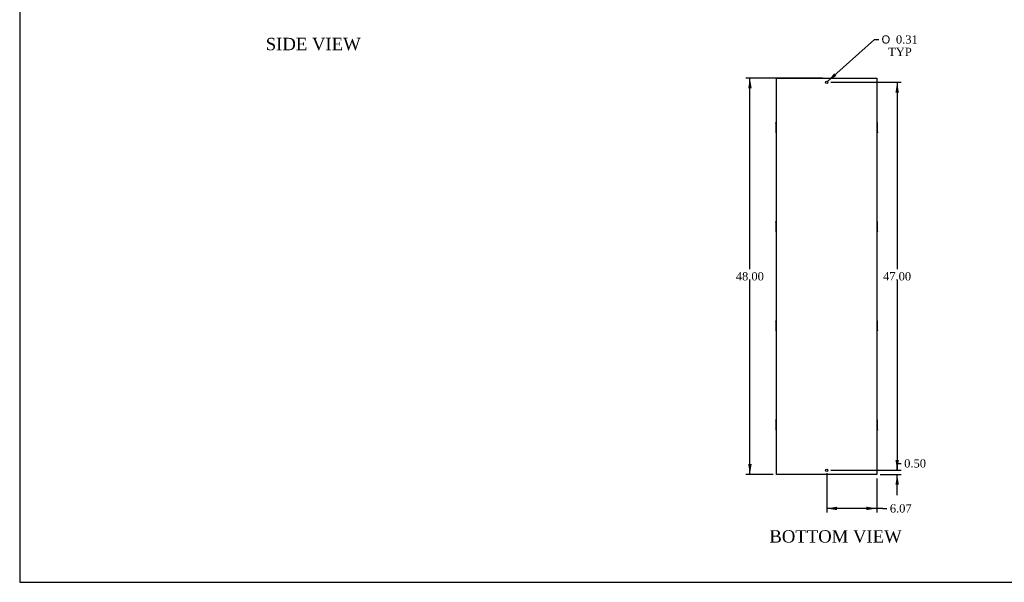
# Model space of a CAD drawing. Header units: inches. Extents: x 1 to 240, y -1 to 159.
# Tile 1 of 11: x 1 to 120, y 0 to 69. Entities that reach past the tile are written whole.
import ezdxf
from ezdxf.enums import TextEntityAlignment as Align

# ---------------------------------------------------------------- set-up
doc = ezdxf.new("R2010")
doc.units = ezdxf.units.IN
doc.header["$MEASUREMENT"] = 0
doc.layers.add('COM70725-4', color=7, linetype='Continuous')
doc.layers.add('Default', color=7, linetype='Continuous')
doc.styles.add('SEACAD_Solid_Edge_ANSI1_Symbols', font='txt')
doc.styles.add('SEACAD_Times_New_Roman', font='times.ttf')
doc.dimstyles.new('HAMMOND_(STH_-_240x160)', dxfattribs={"dimtxt": 1, "dimasz": 1.25, "dimexe": 0.5, "dimexo": 0.5, "dimgap": 0.25, "dimtad": 0, "dimtih": 1, "dimtoh": 1, "dimzin": 0, "dimdsep": 46, "dimtxsty": 'SEACAD_Times_New_Roman', "dimblk1": '_SE_FILLED', "dimblk2": '_SE_FILLED', "dimsah": 1, "dimcen": 0.5, "dimadec": 0, "dimazin": 0, "dimtfac": 0.8, "dimtofl": 0, "dimtmove": 0, "dimatfit": 3, "dimfxl": 1, "dimtolj": 1, "dimtzin": 0, "dimarcsym": 0})

# ---------------------------------------------------------------- blocks, each defined once
blk = doc.blocks.new('SE2')
at = {"layer": 'COM70725-4', "color": 7, "linetype": 'Continuous'}
for p, q in [((92.66, 61.47), (92.77, 61.47)), ((92.66, 13.47), (92.66, 61.47)), ((92.77, 61.47), (104.7, 61.47)), ((104.7, 61.47), (104.81, 61.47)), ((104.81, 61.47), (104.81, 13.47)), ((92.59, 56.03), (92.59, 56.09)), ((92.66, 56.09), (92.59, 56.09)), ((104.88, 56.09), (104.81, 56.09)), ((104.88, 56.03), (104.88, 56.09)), ((92.59, 56.03), (92.66, 56.03)), ((92.59, 56.03), (92.59, 55.87)), ((92.59, 55.87), (92.66, 55.87)), ((92.59, 55.87), (92.59, 55.87)), ((92.59, 55.87), (92.66, 55.87)), ((92.59, 55.87), (92.59, 55.53)), ((92.59, 55.53), (92.66, 55.53)), ((92.59, 55.53), (92.59, 55.41)), ((92.59, 55.41), (92.66, 55.41)), ((92.59, 55.41), (92.59, 55.08)), ((92.59, 55.08), (92.66, 55.08)), ((92.59, 55.08), (92.59, 55.07)), ((92.59, 55.07), (92.66, 55.07)), ((92.59, 55.07), (92.59, 54.91)), ((92.59, 54.91), (92.66, 54.91)), ((92.59, 54.91), (92.59, 54.85)), ((104.88, 56.03), (104.81, 56.03)), ((104.88, 55.87), (104.81, 55.87)), ((104.88, 55.87), (104.81, 55.87)), ((104.88, 55.53), (104.81, 55.53)), ((104.88, 55.41), (104.81, 55.41)), ((104.88, 55.08), (104.81, 55.08)), ((104.88, 55.07), (104.81, 55.07)), ((104.88, 54.91), (104.81, 54.91)), ((104.88, 55.87), (104.88, 56.03)), ((104.88, 55.53), (104.88, 55.87)), ((104.88, 55.87), (104.88, 55.87)), ((104.88, 55.41), (104.88, 55.53)), ((104.88, 55.08), (104.88, 55.41)), ((104.88, 55.07), (104.88, 55.08)), ((104.88, 54.91), (104.88, 55.07)), ((104.88, 54.91), (104.88, 54.85)), ((92.59, 54.85), (92.66, 54.85)), ((104.81, 54.85), (104.88, 54.85)), ((92.59, 44.03), (92.59, 44.09)), ((92.66, 44.09), (92.59, 44.09)), ((92.59, 44.03), (92.66, 44.03)), ((92.59, 44.03), (92.59, 43.87)), ((92.59, 43.87), (92.66, 43.87)), ((92.59, 43.87), (92.59, 43.87)), ((92.59, 43.87), (92.66, 43.87)), ((92.59, 43.87), (92.59, 43.53)), ((92.59, 43.53), (92.66, 43.53)), ((92.59, 43.53), (92.59, 43.41)), ((92.59, 43.41), (92.66, 43.41)), ((92.59, 43.41), (92.59, 43.08)), ((92.59, 43.08), (92.66, 43.08)), ((92.59, 43.08), (92.59, 43.07)), ((92.59, 43.07), (92.66, 43.07)), ((92.59, 43.07), (92.59, 42.91)), ((104.88, 44.09), (104.81, 44.09)), ((104.88, 44.03), (104.81, 44.03)), ((104.88, 43.87), (104.81, 43.87)), ((104.88, 43.87), (104.81, 43.87)), ((104.88, 43.53), (104.81, 43.53)), ((104.88, 43.41), (104.81, 43.41)), ((104.88, 43.08), (104.81, 43.08)), ((104.88, 43.07), (104.81, 43.07)), ((104.88, 44.03), (104.88, 44.09)), ((104.88, 43.87), (104.88, 44.03)), ((104.88, 43.53), (104.88, 43.87)), ((104.88, 43.87), (104.88, 43.87)), ((104.88, 43.41), (104.88, 43.53)), ((104.88, 43.08), (104.88, 43.41)), ((104.88, 43.07), (104.88, 43.08)), ((104.88, 42.91), (104.88, 43.07)), ((92.59, 42.91), (92.66, 42.91)), ((92.59, 42.91), (92.59, 42.85)), ((92.59, 42.85), (92.66, 42.85)), ((104.88, 42.91), (104.81, 42.91)), ((104.81, 42.85), (104.88, 42.85)), ((104.88, 42.91), (104.88, 42.85)), ((92.59, 32.03), (92.59, 32.09)), ((92.66, 32.09), (92.59, 32.09)), ((92.59, 32.03), (92.66, 32.03)), ((92.59, 32.03), (92.59, 31.87)), ((92.59, 31.87), (92.66, 31.87)), ((92.59, 31.87), (92.59, 31.87)), ((92.59, 31.87), (92.66, 31.87)), ((92.59, 31.87), (92.59, 31.53)), ((92.59, 31.53), (92.66, 31.53)), ((92.59, 31.53), (92.59, 31.41)), ((92.59, 31.41), (92.66, 31.41)), ((92.59, 31.41), (92.59, 31.08)), ((92.59, 31.08), (92.66, 31.08)), ((92.59, 31.08), (92.59, 31.07)), ((92.59, 31.07), (92.66, 31.07)), ((92.59, 31.07), (92.59, 30.91)), ((104.88, 32.09), (104.81, 32.09)), ((104.88, 32.03), (104.81, 32.03)), ((104.88, 31.87), (104.81, 31.87)), ((104.88, 31.87), (104.81, 31.87)), ((104.88, 31.53), (104.81, 31.53)), ((104.88, 31.41), (104.81, 31.41)), ((104.88, 31.08), (104.81, 31.08)), ((104.88, 31.07), (104.81, 31.07)), ((104.88, 32.03), (104.88, 32.09)), ((104.88, 31.87), (104.88, 32.03)), ((104.88, 31.53), (104.88, 31.87)), ((104.88, 31.87), (104.88, 31.87)), ((104.88, 31.41), (104.88, 31.53)), ((104.88, 31.08), (104.88, 31.41)), ((104.88, 31.07), (104.88, 31.08)), ((104.88, 30.91), (104.88, 31.07)), ((92.59, 30.91), (92.66, 30.91)), ((92.59, 30.91), (92.59, 30.85)), ((92.59, 30.85), (92.66, 30.85)), ((104.88, 30.91), (104.81, 30.91)), ((104.81, 30.85), (104.88, 30.85)), ((104.88, 30.91), (104.88, 30.85)), ((92.59, 20.03), (92.59, 20.09)), ((92.66, 20.09), (92.59, 20.09)), ((92.59, 20.03), (92.66, 20.03)), ((92.59, 20.03), (92.59, 19.87)), ((92.59, 19.87), (92.66, 19.87)), ((92.59, 19.87), (92.59, 19.87)), ((92.59, 19.87), (92.66, 19.87)), ((92.59, 19.87), (92.59, 19.53)), ((92.59, 19.53), (92.66, 19.53)), ((92.59, 19.53), (92.59, 19.41)), ((92.59, 19.41), (92.66, 19.41)), ((92.59, 19.41), (92.59, 19.08)), ((104.88, 20.09), (104.81, 20.09)), ((104.88, 20.03), (104.81, 20.03)), ((104.88, 19.87), (104.81, 19.87)), ((104.88, 19.87), (104.81, 19.87)), ((104.88, 19.53), (104.81, 19.53)), ((104.88, 19.41), (104.81, 19.41)), ((104.88, 20.03), (104.88, 20.09)), ((104.88, 19.87), (104.88, 20.03)), ((104.88, 19.53), (104.88, 19.87)), ((104.88, 19.87), (104.88, 19.87)), ((104.88, 19.41), (104.88, 19.53)), ((104.88, 19.08), (104.88, 19.41)), ((92.59, 19.08), (92.66, 19.08)), ((92.59, 19.08), (92.59, 19.07)), ((92.59, 19.07), (92.66, 19.07)), ((92.59, 19.07), (92.59, 18.91)), ((92.59, 18.91), (92.66, 18.91)), ((92.59, 18.91), (92.59, 18.85)), ((92.59, 18.85), (92.66, 18.85)), ((104.88, 19.08), (104.81, 19.08)), ((104.88, 19.07), (104.81, 19.07)), ((104.88, 18.91), (104.81, 18.91)), ((104.81, 18.85), (104.88, 18.85)), ((104.88, 19.07), (104.88, 19.08)), ((104.88, 18.91), (104.88, 19.07)), ((104.88, 18.91), (104.88, 18.85)), ((92.77, 13.47), (92.66, 13.47)), ((104.7, 13.47), (92.77, 13.47)), ((104.81, 13.47), (104.7, 13.47))]:
    blk.add_line(p, q, dxfattribs=at)
for centre in [(98.74, 60.97), (98.74, 13.97)]:
    blk.add_circle(centre, 0.156, dxfattribs=at)
blk = doc.blocks.new('DMBLK388')
at = {"layer": 'Default', "linetype": 'Continuous', "transparency": 16777216}
for points in [[(89.23, 60.22), (89.65, 60.22), (89.44, 61.47)], [(89.23, 14.72), (89.44, 13.47), (89.65, 14.72)]]:
    blk.add_hatch(color=7, dxfattribs=at).paths.add_polyline_path(points)
at = {"layer": 'Default', "color": 7, "linetype": 'Continuous', "transparency": 16777216}
for p, q in [((98.24, 61.47), (88.94, 61.47)), ((89.44, 38.32), (89.44, 61.47)), ((89.44, 13.47), (89.44, 36.97)), ((92.27, 13.47), (88.94, 13.47))]:
    blk.add_line(p, q, dxfattribs=at)
at = {"layer": 'Default', "color": 7, "linetype": 'Continuous', "transparency": 16777216, "style": 'SEACAD_Times_New_Roman'}
blk.add_text('48.00', height=1, dxfattribs=at).set_placement((87.73, 37.97), align=Align.TOP_LEFT)
blk = doc.blocks.new('_SE_FILLED')
at = {"color": 0}
blk.add_line((0, 0), (-1, 0), dxfattribs=at)
blk.add_solid([(0, 0), (-1, -0.1665), (-1, 0.1665), (0, 0)], dxfattribs=at)
blk = doc.blocks.new('DMBLK389')
at = {"layer": 'Default', "linetype": 'Continuous', "transparency": 16777216}
for points in [[(99.99, 9.14), (99.99, 9.56), (98.74, 9.35)], [(103.56, 9.14), (104.81, 9.35), (103.56, 9.56)]]:
    blk.add_hatch(color=7, dxfattribs=at).paths.add_polyline_path(points)
at = {"layer": 'Default', "color": 7, "linetype": 'Continuous', "transparency": 16777216}
for p, q in [((98.74, 13.63), (98.74, 8.85)), ((104.81, 12.97), (104.81, 8.85)), ((105.54, 9.35), (98.74, 9.35)), ((105.54, 9.35), (106.04, 9.35))]:
    blk.add_line(p, q, dxfattribs=at)
at = {"layer": 'Default', "color": 7, "linetype": 'Continuous', "transparency": 16777216, "style": 'SEACAD_Times_New_Roman'}
blk.add_text('6.07', height=1, dxfattribs=at).set_placement((106.39, 9.85), align=Align.TOP_LEFT)
blk = doc.blocks.new('DMBLK398')
at = {"layer": 'Default', "linetype": 'Continuous', "transparency": 16777216}
for points in [[(107.49, 15.22), (107.07, 15.22), (107.28, 13.97)], [(107.49, 12.22), (107.28, 13.47), (107.07, 12.22)]]:
    blk.add_hatch(color=7, dxfattribs=at).paths.add_polyline_path(points)
at = {"layer": 'Default', "color": 7, "linetype": 'Continuous', "transparency": 16777216}
for p, q in [((107.28, 14.81), (107.78, 14.81)), ((107.28, 13.97), (107.28, 14.81)), ((99.24, 13.97), (107.78, 13.97)), ((105.2, 13.47), (107.78, 13.47)), ((107.28, 10.97), (107.28, 13.47))]:
    blk.add_line(p, q, dxfattribs=at)
at = {"layer": 'Default', "color": 7, "linetype": 'Continuous', "transparency": 16777216, "style": 'SEACAD_Times_New_Roman'}
blk.add_text('0.50', height=1, dxfattribs=at).set_placement((108.13, 15.31), align=Align.TOP_LEFT)
blk = doc.blocks.new('DMBLK399')
at = {"layer": 'Default', "linetype": 'Continuous', "transparency": 16777216}
for points in [[(107.49, 59.72), (107.28, 60.97), (107.07, 59.72)], [(107.49, 15.22), (107.07, 15.22), (107.28, 13.97)]]:
    blk.add_hatch(color=7, dxfattribs=at).paths.add_polyline_path(points)
at = {"layer": 'Default', "color": 7, "linetype": 'Continuous', "transparency": 16777216}
for p, q in [((99.24, 60.97), (107.78, 60.97)), ((107.28, 60.97), (107.28, 38.32)), ((107.28, 36.97), (107.28, 13.97)), ((99.24, 13.97), (107.78, 13.97))]:
    blk.add_line(p, q, dxfattribs=at)
at = {"layer": 'Default', "color": 7, "linetype": 'Continuous', "transparency": 16777216, "style": 'SEACAD_Times_New_Roman'}
blk.add_text('47.00', height=1, dxfattribs=at).set_placement((105.57, 37.97), align=Align.TOP_LEFT)
blk = doc.blocks.new('DMBLK400')
at = {"layer": 'Default', "linetype": 'Continuous', "transparency": 16777216}
blk.add_hatch(color=7, dxfattribs=at).paths.add_polyline_path([(99.65, 62.06), (98.85, 61.08), (99.92, 61.75)])
at = {"layer": 'Default', "color": 7, "linetype": 'Continuous', "transparency": 16777216}
for p, q in [((98.85, 61.08), (104.54, 66.16)), ((104.54, 66.16), (105.04, 66.16))]:
    blk.add_line(p, q, dxfattribs=at)
for s, style, p in [('O', 'SEACAD_Solid_Edge_ANSI1_Symbols', (105.39, 66.66)), ('0.31', 'SEACAD_Times_New_Roman', (107.13, 66.66)), ('TYP', 'SEACAD_Times_New_Roman', (106.19, 65.16))]:
    blk.add_text(s, height=1, dxfattribs=dict(at, style=style)).set_placement(p, align=Align.TOP_LEFT)
blk = doc.blocks.new('BORDER')
at = {"layer": 'Default', "color": 7, "linetype": 'Continuous'}
for p, q in [((-41.86, 27.86), (-41.86, 0)), ((-41.86, 0), (0, 0))]:
    blk.add_line(p, q, dxfattribs=at)

msp = doc.modelspace()

# ---------------------------------------------------------------- block references
at = {"layer": 'Default', "color": 7, "xscale": 5.7, "yscale": 5.7, "zscale": 5.7}
msp.add_blockref('BORDER', (239.562, 0.401), dxfattribs=at)
at = {"layer": 'Default'}
msp.add_blockref('SE2', (0, 0), dxfattribs=at)

# ---------------------------------------------------------------- texts
at = {"layer": 'Default', "color": 7, "linetype": 'Continuous', "style": 'SEACAD_Times_New_Roman'}
for s, p in [('SIDE VIEW', (30.773, 66.356)), ('BOTTOM VIEW', (91.793, 6.713))]:
    msp.add_text(s, height=1.5, dxfattribs=at).set_placement(p, align=Align.TOP_LEFT)

# ---------------------------------------------------------------- dimensions: what is measured, and where the dimension line sits
at = {"layer": 'Default', "color": 7, "linetype": 'Continuous'}
dim = msp.add_diameter_dim_2p(p1=(98.62, 60.868), p2=(98.853, 61.076), text='\\A1;<>\\PTYP', dimstyle='HAMMOND_(STH_-_240x160)', dxfattribs=at)
dim.commit()
dim.dimension.update_dxf_attribs({"geometry": 'DMBLK400', "text_midpoint": (105.039, 66.16), "dimtype": 163})
for base, p1, p2, angle, picture, middle, dimtype in [((89.438, 61.472), (92.773, 13.472), (98.737, 61.472), 90, 'DMBLK388', (89.438, 37.472), 160), ((107.279, 60.972), (98.737, 60.972), (98.737, 13.972), 270, 'DMBLK399', (107.279, 37.472), 161)]:
    dim = msp.add_linear_dim(base=base, p1=p1, p2=p2, angle=angle, text='\\A1;<>', dimstyle='HAMMOND_(STH_-_240x160)', dxfattribs=at)
    dim.commit()
    dim.dimension.update_dxf_attribs({"geometry": picture, "text_midpoint": middle, "dimtype": dimtype})
dim = msp.add_linear_dim(base=(107.279, 13.972), p1=(104.701, 13.472), p2=(98.737, 13.972), angle=90, text='\\A1;<>', dimstyle='HAMMOND_(STH_-_240x160)', override={"dimtmove": 1}, dxfattribs=at)
dim.commit()
dim.dimension.update_dxf_attribs({"geometry": 'DMBLK398', "text_midpoint": (107.779, 14.812), "dimtype": 160})
dim = msp.add_linear_dim(base=(98.737, 9.35), p1=(104.809, 13.472), p2=(98.737, 14.128), text='\\A1;<>', dimstyle='HAMMOND_(STH_-_240x160)', override={"dimtmove": 1}, dxfattribs=at)
dim.commit()
dim.dimension.update_dxf_attribs({"geometry": 'DMBLK389', "text_midpoint": (106.036, 9.35), "dimtype": 160})

doc.saveas('drawing.dxf')
